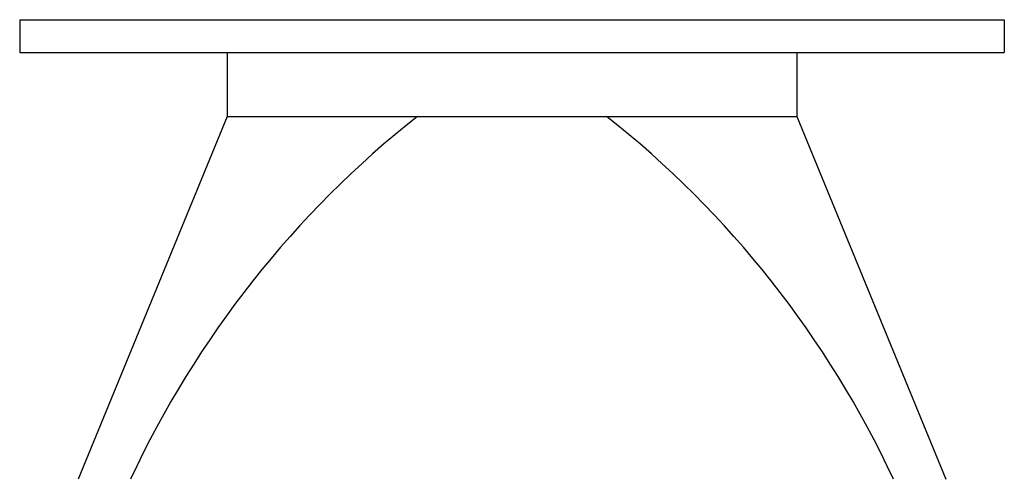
# Model space of a CAD drawing. Extents: x -0.75 to 0.75, y 0 to 0.7.
import ezdxf

# ---------------------------------------------------------------- set-up
doc = ezdxf.new("R2010")
doc.units = 0
doc.header["$MEASUREMENT"] = 0
doc.layers.add('LCO', color=1, linetype='CONTINUOUS')

msp = doc.modelspace()

# ---------------------------------------------------------------- linework, layer by layer
at = {"layer": 'LCO'}
for p, q in [((-0.75, 0.7), (-0.75, 0.65)), ((-0.75, 0.7), (0.75, 0.7)), ((0.75, 0.7), (0.75, 0.65)), ((-0.75, 0.65), (0.75, 0.65)), ((-0.4341, 0.65), (-0.4341, 0.5528)), ((0.4341, 0.65), (0.4341, 0.5528)), ((-0.4341, 0.5528), (-0.6609, 0)), ((-0.4341, 0.5528), (0.4341, 0.5528)), ((0.4341, 0.5528), (0.6609, 0))]:
    msp.add_line(p, q, dxfattribs=at)
for centre, start, end in [((0.7984, -0.6419), 128.2647, 155.0471), ((-0.7984, -0.6419), 24.9529, 51.7353)]:
    msp.add_arc(centre, 1.5216, start, end, dxfattribs=at)

doc.saveas('drawing.dxf')
